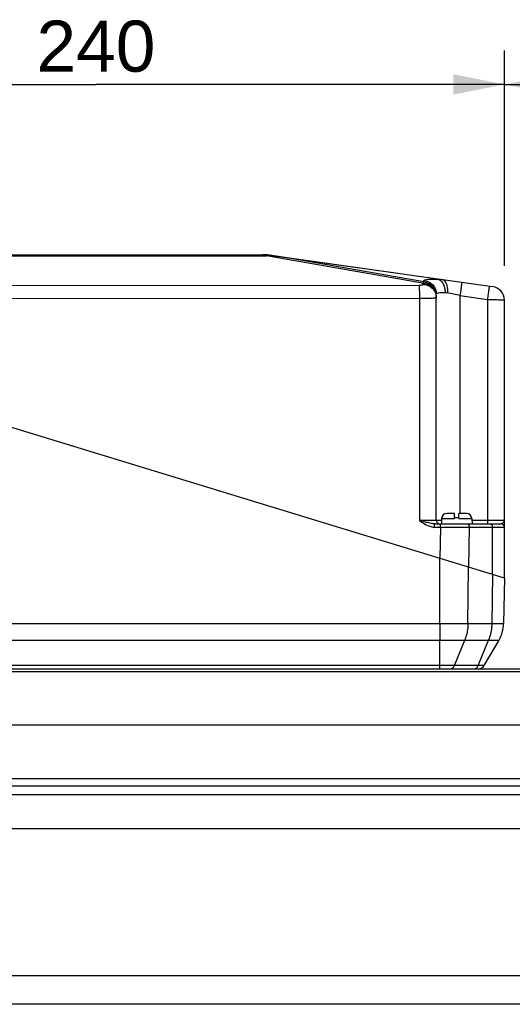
# Model space of a CAD drawing. Header units: millimetres. Extents: x 0 to 420, y 0 to 297.
# Tile 32 of 63: x 186 to 215, y 192 to 250. Entities that reach past the tile are written whole.
import ezdxf

# ---------------------------------------------------------------- set-up
doc = ezdxf.new("R2010")
doc.units = ezdxf.units.MM
doc.header["$LTSCALE"] = 23.1
doc.layers.get('0').update_dxf_attribs({"linetype": 'CONTINUOUS'})
doc.layers.add('COMPONENTS', color=7, linetype='CONTINUOUS')
doc.layers.add('DIMENSION', color=7, linetype='CONTINUOUS')
doc.styles.get("Standard").update_dxf_attribs({"font": 'arial.ttf'})
doc.dimstyles.new('DIMSTYLE_13', dxfattribs={"dimtxt": 3, "dimasz": 3, "dimexe": 0.18, "dimexo": 0.0625, "dimgap": 0.09, "dimtad": 1, "dimdec": 3, "dimlfac": 5, "dimdsep": 46, "dimtxsty": 'STANDARD', "dimblk": '_FILLED', "dimblk1": '_FILLED', "dimblk2": '_FILLED', "dimcen": 0.09, "dimadec": 0, "dimazin": 0, "dimtp": 0.5, "dimtm": 0.5, "dimtfac": 1, "dimtdec": 3, "dimtofl": 0, "dimtmove": 0, "dimatfit": 3, "dimldrblk": '_FILLED', "dimfxl": 1, "dimtolj": 1, "dimarcsym": 0})

# ---------------------------------------------------------------- blocks, each defined once
blk = doc.blocks.new('_FILLED')
at = {"color": 0, "linetype": 'BYBLOCK'}
blk.add_solid([(0, 0), (-1, 0.2), (-1, -0.2)], dxfattribs=at)
blk = doc.blocks.new('*D23')
at = {"layer": 'DIMENSION', "color": 2, "linetype": 'CONTINUOUS'}
for p, q in [((166.061, 231.012), (166.061, 248.337)), ((214.061, 235.674), (214.061, 248.337)), ((166.061, 246.337), (190.061, 246.337)), ((214.061, 246.337), (190.061, 246.337))]:
    blk.add_line(p, q, dxfattribs=at)
at = {"layer": 'DIMENSION', "color": 2, "linetype": 'CONTINUOUS', "xscale": 3, "yscale": 3, "zscale": 3, "rotation": 180}
blk.add_blockref('_FILLED', (166.061, 246.337), dxfattribs=at)
at = {"layer": 'DIMENSION', "color": 2, "linetype": 'CONTINUOUS', "xscale": 3, "yscale": 3, "zscale": 3}
blk.add_blockref('_FILLED', (214.061, 246.337), dxfattribs=at)
at = {"layer": 'DIMENSION', "color": 2, "linetype": 'CONTINUOUS', "insert": (190.061, 250.087), "char_height": 3, "width": 6.99257, "attachment_point": 2, "line_spacing_factor": 0.9}
blk.add_mtext('240', dxfattribs=at)
blk = doc.blocks.new('*D24')
at = {"layer": 'DIMENSION', "color": 2, "linetype": 'CONTINUOUS'}
for p, q in [((214.061, 235.674), (214.061, 248.337)), ((242.261, 207.412), (242.261, 248.337)), ((214.061, 246.337), (228.161, 246.337)), ((242.261, 246.337), (228.161, 246.337))]:
    blk.add_line(p, q, dxfattribs=at)
at = {"layer": 'DIMENSION', "color": 2, "linetype": 'CONTINUOUS', "xscale": 3, "yscale": 3, "zscale": 3}
for p, rotation in [((214.061, 246.337), 179.9999999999), ((242.261, 246.337), 359.9999999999)]:
    blk.add_blockref('_FILLED', p, dxfattribs=dict(at, rotation=rotation))
at = {"layer": 'DIMENSION', "color": 2, "linetype": 'CONTINUOUS', "insert": (228.161, 250.087), "char_height": 3, "width": 6.99257, "attachment_point": 2, "line_spacing_factor": 0.9}
blk.add_mtext('141', dxfattribs=at)

msp = doc.modelspace()

# ---------------------------------------------------------------- linework, layer by layer
at = {"layer": 'COMPONENTS', "color": 9, "linetype": 'CONTINUOUS'}
for p, q in [((180.03777, 236.27428), (200.08483, 236.27428)), ((200.08483, 236.32753), (200.08483, 236.27428)), ((209.2613, 234.66219), (200.08483, 236.27428)), ((210.1491, 234.90237), (201.30068, 236.14593)), ((209.33666, 234.7342), (201.30068, 236.14593)), ((209.33666, 234.7342), (209.33666, 234.81716)), ((171.2428, 234.51258), (209.06232, 234.55269)), ((209.2613, 234.59426), (209.2613, 234.66219)), ((171.24688, 233.74255), (209.0664, 233.78267)), ((209.0664, 233.78267), (209.06643, 220.73326)), ((211.45415, 233.94152), (213.0664, 233.71494)), ((211.45415, 233.94152), (211.45416, 221.13662)), ((213.0664, 233.71494), (213.06628, 220.73328)), ((209.95483, 220.33996), (210.31006, 220.33996)), ((210.31006, 220.33996), (210.27907, 218.49297)), ((210.31006, 220.33996), (211.99548, 220.33662)), ((210.37785, 220.85232), (211.1413, 220.85232)), ((211.3813, 220.85232), (212.14476, 220.85232)), ((211.99548, 220.33662), (211.95595, 217.98029)), ((211.99548, 220.33662), (214.0613, 220.33662)), ((213.06628, 220.73328), (212.15099, 220.73328)), ((213.35836, 217.55153), (213.35836, 220.33662)), ((210.26755, 214.67211), (210.26719, 218.4966)), ((211.9236, 214.67211), (211.96424, 217.97776)), ((213.35836, 217.55153), (213.32427, 214.67211)), ((171.01047, 214.67211), (210.26755, 214.67211)), ((211.9236, 214.67211), (213.32427, 214.67211)), ((171.02115, 213.70701), (210.26898, 213.70694)), ((210.27358, 212.21171), (210.26898, 213.70694)), ((211.1269, 212.21171), (211.73502, 213.70696)), ((211.73502, 213.70696), (213.13441, 213.70696)), ((212.52628, 212.21171), (213.13441, 213.70696)), ((241.4613, 211.83596), (158.64171, 211.83596)), ((210.27358, 212.21171), (171.04725, 212.21169)), ((211.12694, 212.21168), (210.27358, 212.21167)), ((212.52628, 212.21171), (211.1269, 212.21171)), ((212.88388, 212.21167), (212.52631, 212.21168)), ((160.7813, 205.57143), (241.4613, 205.57143)), ((160.7813, 205.14717), (241.4613, 205.14717))]:
    msp.add_line(p, q, dxfattribs=at)
at = {"layer": 'COMPONENTS', "color": 7, "linetype": 'CONTINUOUS'}
for p, q in [((180.27108, 236.33662), (199.85152, 236.33662)), ((200.26904, 236.30743), (213.37264, 234.46583)), ((210.0613, 220.73662), (210.0613, 234.02428)), ((214.0613, 217.33662), (214.0613, 233.67362)), ((214.0613, 217.33662), (166.0613, 232.01169)), ((211.1413, 221.13662), (210.67743, 221.13662)), ((211.1413, 220.85232), (211.1413, 221.13662)), ((211.84517, 221.13662), (211.3813, 221.13662)), ((211.3813, 220.85232), (211.3813, 221.13662)), ((209.95381, 220.53662), (213.8613, 220.53662)), ((210.37785, 220.85232), (210.3613, 220.53662)), ((211.3813, 220.87662), (211.1413, 220.87662)), ((212.14476, 220.85232), (212.1613, 220.53662)), ((214.0613, 217.33662), (214.01479, 214.67211)), ((212.88383, 212.21171), (213.7471, 213.70694)), ((158.5813, 212.01169), (242.2613, 212.01169)), ((241.4613, 208.70369), (159.71843, 208.70369)), ((241.4613, 204.61169), (160.7813, 204.61169)), ((241.4613, 202.61169), (160.7813, 202.61169)), ((241.4613, 193.99169), (93.1613, 193.99169)), ((241.4613, 192.31169), (93.1613, 192.31169))]:
    msp.add_line(p, q, dxfattribs=at)
for centre, radius, start, end in [((199.85152, 233.33662), 3, 82, 90), ((199.96681, 234.81698), 1.51516, 80.7677487, 85.5326627), ((200.86053, 240.31808), 4.05807, 260.773977, 261.5539373), ((180.84996, 105.58121), 132.15665, 81.0979309, 81.5523665), ((213.2613, 233.67362), 0.8, 0, 82), ((210.67743, 220.83662), 0.3, 90, 177), ((211.84517, 220.83662), 0.3, 3, 90), ((210.26126, 220.73662), 0.19999, 180, 270.0102986), ((213.8613, 220.33662), 0.2, 0, 90), ((212.0151, 214.70701), 2, 329.9974461, 359), ((212.53748, 212.41169), 0.4, 269.9955292, 329.9970552)]:
    msp.add_arc(centre, radius, start, end, dxfattribs=at)
at = {"layer": 'COMPONENTS', "color": 9, "linetype": 'CONTINUOUS'}
for centre, radius, start, end in [((200.39737, 234.94419), 1.36631, 95.5813245, 103.2233749), ((200.19214, 235.75958), 0.55321, 82.0094826, 88.1601458), ((183.13005, 105.83105), 131.20423, 77.5329592, 77.86385), ((181.5531, 220.34773), 28.75696, 359.9845146, 0.2368567), ((545.5061, 214.80646), 335.23858, 180.0229619, 180.1879196)]:
    msp.add_arc(centre, radius, start, end, dxfattribs=at)
for points, knots in [([(209.33666, 234.81716), (209.33669, 234.83966), (209.432, 234.87499), (209.574, 234.89055), (209.83806, 234.90613), (210.03492, 234.90441), (210.1491, 234.90237)], [0, 0, 0, 0, 0.08142644, 0.27633513, 0.58684918, 1, 1, 1, 1]), ([(209.33666, 234.81716), (209.52806, 234.79913), (209.91054, 234.61381), (210.0613, 234.21595), (210.0613, 234.02429)], [0, 0, 0, 0, 0.50075344, 1, 1, 1, 1]), ([(210.1491, 234.90237), (210.16919, 234.90238), (210.25243, 234.90073), (210.33548, 234.89268), (210.39801, 234.88389)], [0, 0, 0, 0, 0.24143333, 1, 1, 1, 1]), ([(210.1491, 234.90236), (210.21111, 234.88919), (210.33771, 234.81907), (210.47304, 234.63519), (210.55946, 234.39348), (210.57854, 234.2132), (210.5783, 234.11986)], [0, 0, 0, 0, 0.19975945, 0.43452455, 0.70590809, 1, 1, 1, 1]), ([(210.39804, 234.88389), (210.4517, 234.87635), (210.54873, 234.81982), (210.6389, 234.68178), (210.71982, 234.4452), (210.72674, 234.24178), (210.71383, 234.10296)], [0, 0, 0, 0, 0.1792165, 0.34329375, 0.53895146, 1, 1, 1, 1]), ([(209.06232, 234.55269), (209.10971, 234.55274), (209.17478, 234.5579), (209.2381, 234.57238), (209.26129, 234.58707), (209.2613, 234.59426)], [0, 0, 0, 0, 0.68232385, 0.89647423, 1, 1, 1, 1]), ([(209.06232, 234.55269), (209.06316, 234.52006), (209.0654, 234.26338), (209.06615, 234.00671), (209.0664, 233.78267)], [0, 0, 0, 0, 0.12715659, 1, 1, 1, 1]), ([(209.2613, 234.66219), (209.2673, 234.67035), (209.28883, 234.69766), (209.31493, 234.72234), (209.33666, 234.7342)], [0, 0, 0, 0, 0.29029372, 1, 1, 1, 1]), ([(209.2613, 234.66219), (209.36528, 234.66219), (209.57485, 234.62174), (209.84063, 234.44796), (210.01938, 234.18764), (210.0613, 233.9808), (210.0613, 233.87882)], [0, 0, 0, 0, 0.25245167, 0.50342894, 0.75239907, 1, 1, 1, 1]), ([(209.2613, 234.59426), (209.36528, 234.59426), (209.57485, 234.55381), (209.84063, 234.38003), (210.01938, 234.11971), (210.0613, 233.91287), (210.0613, 233.81089)], [0, 0, 0, 0, 0.25245167, 0.50342894, 0.75239907, 1, 1, 1, 1]), ([(209.33666, 234.7342), (209.52806, 234.71617), (209.91054, 234.53085), (210.0613, 234.133), (210.0613, 233.94133)], [0, 0, 0, 0, 0.50075341, 1, 1, 1, 1]), ([(211.56141, 234.72039), (211.56266, 234.72021), (211.559, 234.71258), (211.5606, 234.70396), (211.55652, 234.68409), (211.55238, 234.6463), (211.54288, 234.58102), (211.53013, 234.48593), (211.51392, 234.3695), (211.48841, 234.18573), (211.46816, 234.04118), (211.45416, 233.94152)], [0, 0, 0, 0, 0.00481906, 0.01915901, 0.04287803, 0.07580774, 0.16786344, 0.291898, 0.44313875, 0.61598504, 1, 1, 1, 1]), ([(213.17366, 234.4938), (213.17491, 234.49362), (213.17124, 234.48599), (213.17284, 234.47737), (213.16877, 234.4575), (213.16463, 234.41972), (213.15513, 234.35444), (213.14237, 234.25934), (213.12617, 234.14291), (213.10066, 233.95915), (213.0804, 233.8146), (213.0664, 233.71494)], [0, 0, 0, 0, 0.00481905, 0.019159, 0.04287801, 0.07580772, 0.1678634, 0.29189795, 0.44313869, 0.61598498, 1, 1, 1, 1]), ([(209.0664, 233.78267), (209.19351, 233.78269), (209.37797, 233.78364), (209.61259, 233.78712), (209.76144, 233.79046), (209.8832, 233.79459), (209.96651, 233.79856), (210.01512, 233.80236), (210.04011, 233.80471), (210.0521, 233.80728), (210.06129, 233.80904), (210.0613, 233.81089)], [0, 0, 0, 0, 0.38268093, 0.5553112, 0.70658027, 0.83066814, 0.92289607, 0.95594878, 0.97984537, 0.99444034, 1, 1, 1, 1]), ([(210.0613, 234.02427), (210.0613, 234.0427), (210.09234, 234.07043), (210.1414, 234.08747), (210.2302, 234.10837), (210.3775, 234.12034), (210.50543, 234.12134), (210.5783, 234.11986)], [0, 0, 0, 0, 0.10154319, 0.18543942, 0.29613771, 0.59842401, 1, 1, 1, 1]), ([(213.0664, 233.71494), (213.19343, 233.71129), (213.37781, 233.70577), (213.61233, 233.69748), (213.76123, 233.69178), (213.88294, 233.68622), (213.96652, 233.6824), (214.01489, 233.67867), (214.04037, 233.6778), (214.05138, 233.67456), (214.06128, 233.67529), (214.0613, 233.67362)], [0, 0, 0, 0, 0.38277909, 0.55552952, 0.7069594, 0.83121611, 0.92356801, 0.9566401, 0.98050404, 0.99496541, 1, 1, 1, 1]), ([(210.0613, 220.73662), (210.06125, 220.73502), (210.05115, 220.73814), (210.04048, 220.73465), (210.01484, 220.73618), (209.98299, 220.73509), (209.94111, 220.7351), (209.86947, 220.73457), (209.76125, 220.73424), (209.61255, 220.7338), (209.44271, 220.73352), (209.25831, 220.73333), (209.13123, 220.73328), (209.06643, 220.73328)], [0, 0, 0, 0, 0.00482946, 0.01920161, 0.04300959, 0.07601676, 0.11791123, 0.16829284, 0.2925077, 0.44394694, 0.6168101, 0.80460398, 1, 1, 1, 1]), ([(209.36064, 220.53662), (209.49588, 220.45572), (209.69152, 220.36284), (209.90211, 220.33996), (209.95483, 220.33996)], [0, 0, 0, 0, 0.74932527, 1, 1, 1, 1]), ([(209.95381, 220.53662), (209.86417, 220.53663), (209.68354, 220.566), (209.50823, 220.61118), (209.41965, 220.63495)], [0, 0, 0, 0, 0.49428349, 1, 1, 1, 1]), ([(209.95483, 220.33996), (209.95483, 220.36513), (209.95461, 220.41136), (209.95497, 220.4665), (209.95397, 220.50103), (209.95522, 220.52048), (209.95249, 220.52863), (209.95507, 220.53662), (209.95381, 220.53662)], [0, 0, 0, 0, 0.38391988, 0.70808317, 0.83201817, 0.9241723, 0.98078968, 1, 1, 1, 1]), ([(210.3714, 220.73453), (210.32717, 220.73466), (210.26506, 220.73479), (210.18847, 220.73531), (210.144, 220.73523), (210.1103, 220.73636), (210.08325, 220.73464), (210.07197, 220.73836), (210.06137, 220.73494), (210.0613, 220.73662)], [0, 0, 0, 0, 0.42789106, 0.60006306, 0.74261836, 0.85460872, 0.93514848, 0.98370444, 1, 1, 1, 1]), ([(210.30904, 220.53662), (210.3106, 220.53662), (210.30735, 220.52676), (210.31073, 220.51679), (210.30911, 220.49304), (210.30977, 220.47645), (210.30981, 220.46661)], [0, 0, 0, 0, 0.06698863, 0.26249406, 0.57825437, 1, 1, 1, 1]), ([(211.85406, 220.53662), (211.89269, 220.53662), (211.97682, 220.47712), (211.99548, 220.38575), (211.99548, 220.33662)], [0, 0, 0, 0, 0.4402134, 1, 1, 1, 1]), ([(213.0664, 220.73328), (213.06641, 220.70815), (213.06662, 220.66191), (213.06626, 220.60676), (213.06726, 220.5722), (213.06601, 220.55278), (213.06875, 220.54464), (213.06615, 220.53662), (213.06742, 220.53662)], [0, 0, 0, 0, 0.38342746, 0.70817354, 0.83213536, 0.92400197, 0.98064162, 1, 1, 1, 1]), ([(214.0613, 220.73662), (214.0613, 220.73502), (214.05108, 220.73815), (214.04052, 220.73465), (214.01482, 220.73618), (213.98299, 220.73509), (213.94109, 220.7351), (213.86944, 220.73457), (213.76118, 220.73424), (213.61245, 220.7338), (213.44257, 220.73352), (213.25815, 220.73333), (213.13106, 220.73328), (213.06628, 220.73328)], [0, 0, 0, 0, 0.00482583, 0.01919687, 0.04300075, 0.07601822, 0.11790601, 0.1682968, 0.29252856, 0.4439834, 0.6168324, 0.80467261, 1, 1, 1, 1]), ([(213.21694, 220.53662), (213.25557, 220.53662), (213.33966, 220.4771), (213.35836, 220.38574), (213.35836, 220.33662)], [0, 0, 0, 0, 0.44023247, 1, 1, 1, 1]), ([(214.0613, 220.73662), (214.06128, 220.7104), (214.04965, 220.67409), (214.02952, 220.64437), (214.02362, 220.63662)], [0, 0, 0, 0, 0.72921972, 1, 1, 1, 1]), ([(210.26755, 214.67203), (210.41964, 214.67183), (210.97166, 214.67285), (211.52368, 214.67114), (211.9236, 214.67216)], [0, 0, 0, 0, 0.27553108, 1, 1, 1, 1]), ([(211.9236, 214.67211), (211.92254, 214.58796), (211.90381, 214.25958), (211.82698, 213.9336), (211.73472, 213.70696)], [0, 0, 0, 0, 0.25591159, 1, 1, 1, 1]), ([(213.32295, 214.67211), (213.32194, 214.58796), (213.30343, 214.25961), (213.22682, 213.93362), (213.13471, 213.70696)], [0, 0, 0, 0, 0.25593428, 1, 1, 1, 1]), ([(213.32427, 214.67213), (213.37602, 214.672), (213.47374, 214.67198), (213.61112, 214.67221), (213.72966, 214.67221), (213.82838, 214.67201), (213.90583, 214.67232), (213.95775, 214.6719), (213.98705, 214.67252), (214.00245, 214.6713), (214.0087, 214.67329), (214.0148, 214.6712), (214.01479, 214.67215)], [0, 0, 0, 0, 0.22486192, 0.42455015, 0.59678202, 0.74002856, 0.85296811, 0.93447265, 0.96311325, 0.98359394, 0.99589523, 1, 1, 1, 1]), ([(210.26898, 213.70688), (210.40363, 213.70669), (210.89232, 213.7077), (211.38102, 213.70608), (211.73506, 213.70693)], [0, 0, 0, 0, 0.27553872, 1, 1, 1, 1]), ([(213.13445, 213.70692), (213.22115, 213.70672), (213.34305, 213.70704), (213.49415, 213.70709), (213.58172, 213.70692), (213.65048, 213.70721), (213.69649, 213.70682), (213.72258, 213.70731), (213.73611, 213.70618), (213.74191, 213.70791), (213.74708, 213.70604), (213.74717, 213.70688)], [0, 0, 0, 0, 0.42452116, 0.5967504, 0.73997578, 0.85292297, 0.93444049, 0.96308108, 0.98356371, 0.99587404, 1, 1, 1, 1]), ([(210.27558, 212.01169), (210.27442, 212.01171), (210.27654, 212.01897), (210.27409, 212.02655), (210.27507, 212.0447), (210.27397, 212.07838), (210.27413, 212.13551), (210.27375, 212.18411), (210.27366, 212.21171)], [0, 0, 0, 0, 0.01727466, 0.06832865, 0.15233936, 0.26800669, 0.58614111, 1, 1, 1, 1]), ([(210.88274, 212.01169), (210.93303, 212.0117), (211.04366, 212.05873), (211.10447, 212.1564), (211.12697, 212.21171)], [0, 0, 0, 0, 0.45717398, 1, 1, 1, 1]), ([(212.28243, 212.01169), (212.33266, 212.0117), (212.44319, 212.05878), (212.50388, 212.15641), (212.52635, 212.21171)], [0, 0, 0, 0, 0.4569758, 1, 1, 1, 1])]:
    msp.add_open_spline(points, degree=3, knots=knots, dxfattribs=at)
for points in [[(210.5783, 234.11986), (210.62382, 234.11894), (210.66932, 234.11253), (210.71383, 234.10296)], [(209.41965, 220.63495), (209.3016, 220.66663), (209.18407, 220.70023), (209.0664, 220.73328)], [(209.06643, 220.73326), (209.16285, 220.66532), (209.25943, 220.5972), (209.36064, 220.53662)], [(213.9968, 220.60642), (213.96044, 220.57093), (213.91211, 220.53662), (213.8613, 220.53661)], [(214.02362, 220.63662), (214.01547, 220.6259), (214.00643, 220.61582), (213.9968, 220.60642)]]:
    msp.add_open_spline(points, degree=3, dxfattribs=at)

# ---------------------------------------------------------------- dimensions: what is measured, and where the dimension line sits
at = {"layer": 'DIMENSION', "color": 2, "linetype": 'CONTINUOUS'}
for base, p1, p2, picture, middle in [((214.0613, 246.33662), (166.0613, 231.01169), (214.0613, 235.67362), '*D23', (186.56502, 248.58662)), ((242.2613, 246.33662), (214.0613, 235.67362), (242.2613, 207.41169), '*D24', (224.66502, 248.58662))]:
    dim = msp.add_linear_dim(base=base, p1=p1, p2=p2, dimstyle='DIMSTYLE_13', dxfattribs=at)
    dim.commit()
    dim.dimension.update_dxf_attribs({"geometry": picture, "text_midpoint": middle, "dimtype": 160})

doc.saveas('drawing.dxf')
